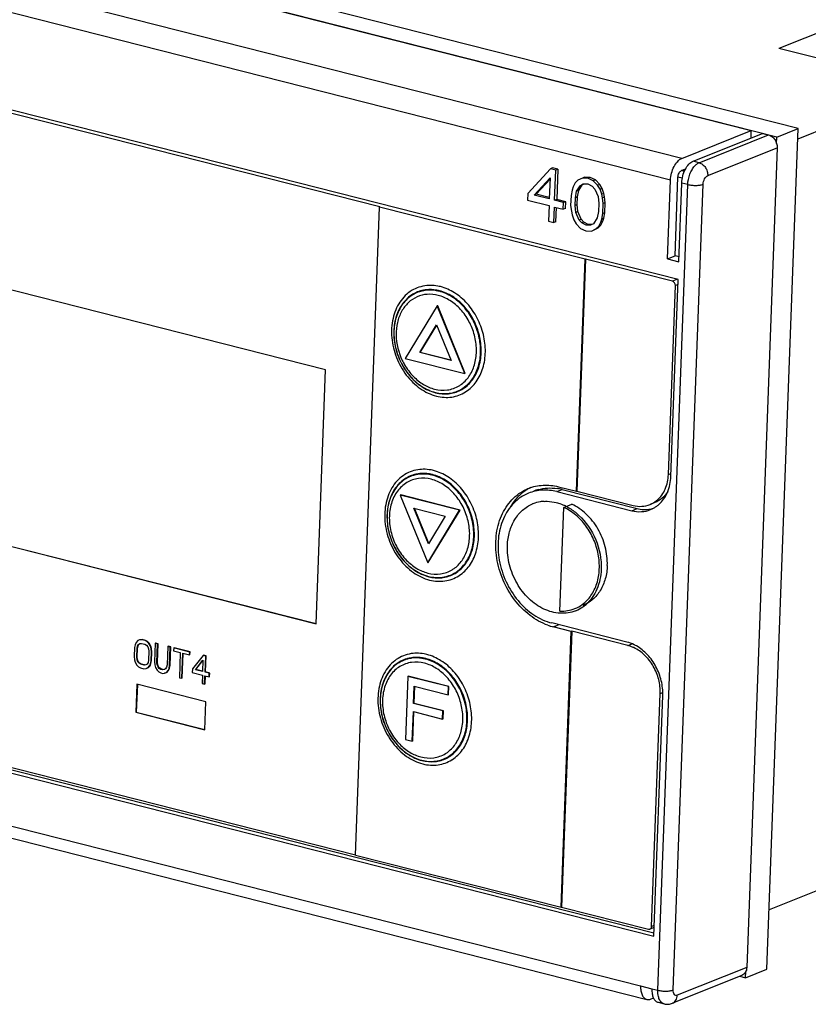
# Model space of a CAD drawing. Header units: millimetres. Extents: x 0 to 420, y 0 to 297.
# Tile 6 of 9: x 309 to 352, y 94 to 147. Entities that reach past the tile are written whole.
import ezdxf

# ---------------------------------------------------------------- set-up
doc = ezdxf.new("R2010")
doc.units = ezdxf.units.MM
doc.header["$LTSCALE"] = 23.1
doc.layers.get('0').update_dxf_attribs({"linetype": 'CONTINUOUS'})
doc.layers.add('3_ALL_AXES', color=7, linetype='CONTINUOUS')

msp = doc.modelspace()

# ---------------------------------------------------------------- linework, layer by layer
at = {"color": 7, "linetype": 'CONTINUOUS'}
for p, q in [((351.13344, 141.03764), (272.9888, 160.87232)), ((349.97387, 140.57308), (271.82923, 160.40777)), ((328.43227, 136.78217), (268.52952, 151.9867)), ((352.98805, 146.54043), (350.08913, 145.37904)), ((358.2292, 143.31293), (350.08913, 145.37904)), ((358.2292, 143.31293), (351.11207, 140.4616)), ((325.483, 127.93674), (275.01459, 140.74664)), ((349.44102, 95.41595), (351.13344, 141.03764)), ((349.96114, 140.22989), (349.97387, 140.57308)), ((349.97387, 140.57308), (351.13344, 141.03764)), ((349.99341, 139.99248), (348.34331, 95.51134)), ((337.68851, 138.85087), (336.46487, 137.50802)), ((337.80446, 138.89733), (337.68851, 138.85087)), ((337.97922, 138.77708), (337.68851, 138.85087)), ((338.09518, 138.82354), (337.80446, 138.89733)), ((337.91846, 137.13907), (337.97922, 138.77708)), ((338.09518, 138.82354), (337.97922, 138.77708)), ((338.09518, 138.82354), (338.03441, 137.18553)), ((339.54651, 138.39392), (339.43055, 138.34747)), ((339.83948, 138.3808), (339.54651, 138.39392)), ((339.83948, 138.3808), (339.72352, 138.33434)), ((340.12794, 138.24634), (339.83948, 138.3808)), ((336.80404, 137.42193), (337.6705, 138.36554)), ((336.92, 137.46839), (337.66741, 138.28235)), ((337.6705, 138.36554), (337.62774, 137.21286)), ((338.92352, 137.86378), (338.86832, 137.69407)), ((339.02943, 138.08185), (338.92352, 137.86378)), ((339.18154, 138.22696), (339.02943, 138.08185)), ((339.11058, 137.63258), (339.3179, 137.94739)), ((339.43055, 138.34747), (339.18154, 138.22696)), ((339.22654, 137.67904), (339.43385, 137.99385)), ((339.3179, 137.94739), (339.46775, 138.03183)), ((339.72352, 138.33434), (339.43055, 138.34747)), ((339.43385, 137.99385), (339.47583, 138.0175)), ((339.46775, 138.03183), (339.71227, 138.03101)), ((339.71227, 138.03101), (339.95228, 137.90885)), ((340.01199, 138.19989), (339.72352, 138.33434)), ((339.95228, 137.90885), (340.09314, 137.75062)), ((340.12794, 138.24634), (340.01199, 138.19989)), ((340.2475, 137.95639), (340.01199, 138.19989)), ((340.36346, 138.00285), (340.12794, 138.24634)), ((340.36346, 138.00285), (340.2475, 137.95639)), ((340.38611, 137.7375), (340.2475, 137.95639)), ((340.50206, 137.78395), (340.36346, 138.00285)), ((336.46487, 137.50802), (336.45137, 137.14402)), ((336.92, 137.46839), (336.80404, 137.42193)), ((337.62774, 137.21286), (336.80404, 137.42193)), ((337.63053, 137.28804), (336.92, 137.46839)), ((338.80861, 137.40304), (338.78836, 136.85703)), ((338.86832, 137.69407), (338.80861, 137.40304)), ((339.04862, 137.28088), (339.11058, 137.63258)), ((339.16458, 137.32733), (339.04862, 137.28088)), ((339.22654, 137.67904), (339.11058, 137.63258)), ((339.14883, 136.90266), (339.16458, 137.32733)), ((339.16458, 137.32733), (339.22654, 137.67904)), ((340.09314, 137.75062), (340.27345, 137.33742)), ((340.27345, 137.33742), (340.3084, 136.96112)), ((340.50206, 137.78395), (340.38611, 137.7375)), ((340.47401, 137.47023), (340.38611, 137.7375)), ((340.58997, 137.51669), (340.47401, 137.47023)), ((340.51571, 137.27593), (340.47401, 137.47023)), ((340.58997, 137.51669), (340.50206, 137.78395)), ((340.63167, 137.32239), (340.51571, 137.27593)), ((340.63167, 137.32239), (340.58997, 137.51669)), ((340.66887, 137.00675), (340.63167, 137.32239)), ((328.40907, 136.77288), (328.43227, 136.78217)), ((336.45137, 137.14402), (337.61424, 136.84886)), ((337.61424, 136.84886), (337.58273, 135.99952)), ((338.03441, 137.18553), (337.91846, 137.13907)), ((338.40298, 137.01609), (337.91846, 137.13907)), ((338.51894, 137.06254), (338.03441, 137.18553)), ((338.38948, 136.65208), (338.40298, 137.01609)), ((338.51894, 137.06254), (338.40298, 137.01609)), ((338.50544, 136.69854), (338.51894, 137.06254)), ((338.78836, 136.85703), (338.82556, 136.5414)), ((339.03287, 136.85621), (339.04862, 137.28088)), ((339.14883, 136.90266), (339.03287, 136.85621)), ((339.06782, 136.47991), (339.03287, 136.85621)), ((339.18378, 136.52636), (339.14883, 136.90266)), ((340.3084, 136.96112), (340.29264, 136.53645)), ((340.55291, 136.9603), (340.51571, 137.27593)), ((340.53266, 136.41429), (340.55291, 136.9603)), ((340.66887, 137.00675), (340.55291, 136.9603)), ((340.64861, 136.46075), (340.66887, 137.00675)), ((327.1045, 101.60616), (328.40907, 136.77288)), ((339.5691, 133.94024), (328.40907, 136.77288)), ((337.87345, 135.92573), (337.90495, 136.77507)), ((337.90495, 136.77507), (338.38948, 136.65208)), ((337.9894, 135.97218), (338.01812, 136.74634)), ((338.50544, 136.69854), (338.38948, 136.65208)), ((338.82556, 136.5414), (338.86726, 136.3471)), ((338.86726, 136.3471), (338.95516, 136.07983)), ((339.18378, 136.52636), (339.06782, 136.47991)), ((339.24813, 136.06671), (339.06782, 136.47991)), ((339.36408, 136.11317), (339.18378, 136.52636)), ((340.29264, 136.53645), (340.23069, 136.18475)), ((340.47295, 136.12326), (340.53266, 136.41429)), ((340.64861, 136.46075), (340.53266, 136.41429)), ((340.58891, 136.16971), (340.64861, 136.46075)), ((337.58273, 135.99952), (337.87345, 135.92573)), ((337.9894, 135.97218), (337.87345, 135.92573)), ((338.95516, 136.07983), (339.09377, 135.86094)), ((339.09377, 135.86094), (339.32928, 135.61745)), ((339.36408, 136.11317), (339.24813, 136.06671)), ((339.38899, 135.90848), (339.24813, 136.06671)), ((339.50494, 135.95494), (339.36408, 136.11317)), ((339.50494, 135.95494), (339.38899, 135.90848)), ((339.629, 135.78632), (339.38899, 135.90848)), ((339.74496, 135.83278), (339.50494, 135.95494)), ((339.74496, 135.83278), (339.629, 135.78632)), ((339.87351, 135.7855), (339.629, 135.78632)), ((339.95616, 135.83207), (339.74496, 135.83278)), ((340.02337, 135.86994), (339.87351, 135.7855)), ((340.23069, 136.18475), (340.02337, 135.86994)), ((340.15973, 135.59038), (340.31184, 135.73548)), ((340.27569, 135.63683), (340.4278, 135.78194)), ((340.31184, 135.73548), (340.41775, 135.95355)), ((340.4278, 135.78194), (340.31184, 135.73548)), ((340.41775, 135.95355), (340.47295, 136.12326)), ((340.5337, 136.00001), (340.41775, 135.95355)), ((340.4278, 135.78194), (340.5337, 136.00001)), ((340.58891, 136.16971), (340.47295, 136.12326)), ((340.5337, 136.00001), (340.58891, 136.16971)), ((339.32928, 135.61745), (339.61775, 135.48299)), ((339.61775, 135.48299), (339.91071, 135.46987)), ((339.91071, 135.46987), (340.15973, 135.59038)), ((340.02667, 135.51632), (340.27569, 135.63683)), ((340.27569, 135.63683), (340.15973, 135.59038)), ((339.10193, 121.34675), (339.5691, 133.94024)), ((339.5923, 133.94953), (339.12512, 121.35604)), ((339.5691, 133.94024), (339.5923, 133.94953)), ((344.31353, 132.75119), (339.5923, 133.94953)), ((344.08849, 122.25489), (344.46928, 132.51977)), ((331.5485, 131.40405), (329.81584, 128.5536)), ((331.57169, 131.41334), (331.5485, 131.40405)), ((333.03931, 127.73542), (331.5485, 131.40405)), ((333.0625, 127.74471), (331.57169, 131.41334)), ((330.59623, 128.8736), (331.51042, 130.37756)), ((331.51042, 130.37756), (332.297, 128.44191)), ((330.61942, 128.88289), (331.51745, 130.36026)), ((330.61942, 128.88289), (330.59623, 128.8736)), ((332.297, 128.44191), (330.59623, 128.8736)), ((332.29013, 128.45883), (330.61942, 128.88289)), ((329.81584, 128.5536), (333.03931, 127.73542)), ((324.97175, 114.15519), (325.483, 127.93674)), ((333.0625, 127.74471), (333.03931, 127.73542)), ((274.50333, 126.96509), (324.97175, 114.15519)), ((274.52653, 126.97438), (324.97536, 114.16945)), ((338.12512, 121.59469), (339.10193, 121.34675)), ((339.10193, 121.34675), (339.12512, 121.35604)), ((339.12512, 121.35604), (342.17764, 120.58125)), ((329.56402, 121.14937), (329.54083, 121.14007)), ((332.76429, 120.32189), (329.54083, 121.14007)), ((329.54083, 121.14007), (331.03164, 117.47145)), ((332.78748, 120.33119), (329.56402, 121.14937)), ((330.28313, 120.43359), (331.98391, 120.0019)), ((331.06972, 118.49794), (330.28313, 120.43359)), ((331.08588, 118.52452), (330.3132, 120.42595)), ((331.03164, 117.47145), (332.76429, 120.32189)), ((331.05483, 117.48074), (332.78748, 120.33119)), ((332.78748, 120.33119), (332.76429, 120.32189)), ((338.20363, 114.85124), (338.41222, 120.47419)), ((338.41222, 120.47419), (338.84706, 120.6484)), ((331.98391, 120.0019), (331.06972, 118.49794)), ((331.05483, 117.48074), (331.03164, 117.47145)), ((267.22494, 116.81998), (327.10812, 101.62042)), ((338.81986, 113.74311), (337.84305, 113.99104)), ((338.26453, 98.77352), (338.81986, 113.74311)), ((338.84305, 113.7524), (338.28772, 98.78281)), ((338.81986, 113.74311), (338.84305, 113.7524)), ((341.89551, 112.97762), (338.84305, 113.7524)), ((267.62267, 112.88556), (342.91828, 93.77401)), ((329.95397, 111.30688), (329.82704, 107.88526)), ((329.97716, 111.31617), (329.95397, 111.30688)), ((332.15179, 110.74903), (329.95397, 111.30688)), ((332.17498, 110.75832), (329.97716, 111.31617)), ((315.25295, 110.87521), (315.19653, 109.35448)), ((315.27558, 110.86946), (315.21973, 109.36377)), ((318.99738, 109.92479), (315.25295, 110.87521)), ((330.26896, 109.8307), (330.30407, 110.7771)), ((330.29215, 109.83999), (330.3267, 110.77136)), ((330.30407, 110.7771), (332.13558, 110.31223)), ((332.13558, 110.31223), (332.15179, 110.74903)), ((332.17498, 110.75832), (332.15179, 110.74903)), ((332.15877, 110.32152), (332.17498, 110.75832)), ((332.15877, 110.32152), (332.13558, 110.31223)), ((343.17882, 97.73324), (343.64776, 110.37435)), ((318.94096, 108.40407), (318.99738, 109.92479)), ((330.29215, 109.83999), (330.26896, 109.8307)), ((331.85627, 109.42781), (330.26896, 109.8307)), ((331.87946, 109.4371), (330.29215, 109.83999)), ((315.19653, 109.35448), (315.21973, 109.36377)), ((315.19653, 109.35448), (318.94096, 108.40407)), ((315.21973, 109.36377), (318.94458, 108.41833)), ((330.19334, 107.79228), (330.25275, 109.39389)), ((330.21653, 107.80157), (330.27539, 109.38815)), ((330.25275, 109.39389), (331.84007, 108.991)), ((331.84007, 108.991), (331.85627, 109.42781)), ((331.86326, 109.00029), (331.84007, 108.991)), ((331.87946, 109.4371), (331.85627, 109.42781)), ((331.86326, 109.00029), (331.87946, 109.4371)), ((329.82704, 107.88526), (330.19334, 107.79228)), ((330.21653, 107.80157), (330.19334, 107.79228)), ((327.1045, 101.60616), (338.26453, 98.77352)), ((356.67782, 101.49305), (349.56069, 98.64172)), ((338.26453, 98.77352), (338.28772, 98.78281)), ((338.28772, 98.78281), (343.00896, 97.58447)), ((348.28145, 94.9514), (349.44102, 95.41595)), ((348.28145, 94.9514), (348.29418, 95.29458)), ((348.07804, 95.07834), (344.30944, 93.56853)), ((347.96296, 95.03223), (348.28145, 94.9514)), ((343.52879, 93.61906), (343.85439, 93.53641))]:
    msp.add_line(p, q, dxfattribs=at)
at = {"color": 9, "linetype": 'CONTINUOUS'}
for p, q in [((345.75757, 139.17691), (349.52617, 140.68672)), ((346.22482, 138.48267), (349.99341, 139.99248)), ((343.52062, 94.2734), (345.14252, 137.99418)), ((344.3569, 94.2888), (345.9788, 138.00958)), ((348.34331, 95.51134), (344.57471, 94.00153))]:
    msp.add_line(p, q, dxfattribs=at)
for centre, radius, start, end in [((331.18074, 130.49886), 2.02331, 90.50006, 95.732271), ((331.13138, 130.50129), 1.76332, 109.416751, 115.322297), ((331.14244, 130.51402), 1.77987, 106.562719, 112.056842), ((331.13339, 130.49417), 1.7707, 103.500911, 109.401361), ((331.14685, 130.49784), 1.79664, 101.108324, 106.550564), ((331.14117, 130.46083), 1.80494, 97.666919, 103.494074), ((331.15438, 130.45864), 1.83656, 95.756833, 101.103239), ((331.86518, 128.506), 1.67555, 301.182204, 306.973959), ((331.96429, 128.44761), 1.82081, 297.604419, 308.436409), ((331.94502, 128.45283), 1.80867, 301.189604, 306.993019), ((332.05296, 128.37979), 1.93688, 302.169303, 303.009454), ((330.81052, 120.51912), 2.02331, 90.50006, 95.732271), ((330.76117, 120.52155), 1.76332, 109.416751, 115.322297), ((330.77222, 120.53428), 1.77987, 106.562719, 112.056842), ((330.76317, 120.51443), 1.7707, 103.500911, 109.401361), ((330.77664, 120.51809), 1.79664, 101.108324, 106.550564), ((330.77096, 120.48109), 1.80494, 97.666919, 103.494074), ((330.78417, 120.47889), 1.83656, 95.756833, 101.103239), ((331.49497, 118.52626), 1.67555, 301.182204, 306.973959), ((331.59407, 118.46786), 1.82081, 297.604419, 308.436409), ((331.57481, 118.47308), 1.80867, 301.189604, 306.993019), ((331.68274, 118.40004), 1.93688, 302.169303, 303.009454), ((330.39095, 110.54181), 1.76332, 109.416751, 115.322297), ((330.402, 110.55453), 1.77987, 106.562719, 112.056842), ((330.39296, 110.53468), 1.7707, 103.500911, 109.401361), ((330.40642, 110.53835), 1.79664, 101.108324, 106.550564), ((330.40074, 110.50134), 1.80494, 97.666919, 103.494074), ((330.41395, 110.49915), 1.83656, 95.756833, 101.103239), ((330.4403, 110.53937), 2.02331, 90.50006, 95.732271), ((331.12475, 108.54651), 1.67555, 301.182204, 306.973959), ((331.22385, 108.48812), 1.82081, 297.604419, 308.436409), ((331.20459, 108.49334), 1.80867, 301.189604, 306.993019), ((331.31252, 108.4203), 1.93688, 302.169303, 303.009454)]:
    msp.add_arc(centre, radius, start, end, dxfattribs=at)
at = {"color": 7, "linetype": 'CONTINUOUS'}
for centre, radius, start, end in [((337.45498, 118.87397), 1.93068, 99.541671, 111.595826), ((337.46439, 118.81826), 1.98718, 93.330375, 99.542862), ((337.4439, 118.90649), 1.89636, 111.646055, 112.297765), ((337.31387, 118.12314), 2.70633, 64.869709, 65.136625), ((337.29808, 118.08992), 2.74311, 62.875475, 64.865819), ((338.32972, 116.69409), 1.84549, 291.850937, 306.065852), ((338.34226, 116.6586), 1.9329, 292.356127, 305.045153), ((338.30597, 116.71072), 1.99641, 305.038942, 311.233355), ((338.35794, 116.62555), 1.89636, 291.646055, 292.297765), ((341.46182, 111.27376), 1.75819, 70.220162, 75.719826), ((341.41698, 111.14856), 1.89118, 65.078074, 70.225442)]:
    msp.add_arc(centre, radius, start, end, dxfattribs=at)
for points, knots in [([(349.52617, 140.68672), (349.59285, 140.66979), (349.7247, 140.60219), (349.87684, 140.43596), (349.97524, 140.2251), (349.99625, 140.06894), (349.99341, 139.99248)], [0, 0, 0, 0, 0.23073009, 0.48196713, 0.74338425, 1, 1, 1, 1]), ([(344.46928, 132.51977), (344.47117, 132.57061), (344.4423, 132.67105), (344.35921, 132.73959), (344.31353, 132.75119)], [0, 0, 0, 0, 0.5191033, 1, 1, 1, 1]), ([(343.49596, 120.87889), (343.58581, 120.95759), (343.75021, 121.14189), (343.99933, 121.59184), (344.07859, 121.988), (344.08849, 122.25489)], [0, 0, 0, 0, 0.23359542, 0.47767771, 1, 1, 1, 1]), ([(337.34895, 120.80208), (337.40329, 120.80526), (337.62504, 120.80922), (337.84709, 120.77767), (338.0092, 120.73666)], [0, 0, 0, 0, 0.24559389, 1, 1, 1, 1]), ([(343.09374, 120.63115), (343.13018, 120.64575), (343.27418, 120.71075), (343.40672, 120.80073), (343.49596, 120.87889)], [0, 0, 0, 0, 0.24866447, 1, 1, 1, 1]), ([(335.35715, 118.41168), (335.36649, 118.66335), (335.43827, 119.15185), (335.7169, 119.81489), (336.14909, 120.34349), (336.52673, 120.58), (336.72438, 120.66105)], [0, 0, 0, 0, 0.27244014, 0.52834741, 0.7689057, 1, 1, 1, 1]), ([(338.0092, 120.73666), (338.0466, 120.7272), (338.19763, 120.68503), (338.34452, 120.62832), (338.45176, 120.57863)], [0, 0, 0, 0, 0.2460925, 1, 1, 1, 1]), ([(339.41619, 115.20231), (339.50738, 115.26857), (339.6805, 115.41971), (339.90109, 115.69075), (340.08132, 116.00296), (340.26605, 116.47262), (340.37496, 117.12942), (340.3106, 117.94885), (340.06086, 118.75297), (339.64439, 119.48123), (339.09265, 120.07854), (338.64468, 120.36853), (338.41222, 120.47419)], [0, 0, 0, 0, 0.05386271, 0.1091542, 0.1662645, 0.22541067, 0.34955641, 0.4804379, 0.61482173, 0.74865066, 0.87799116, 1, 1, 1, 1]), ([(338.54873, 120.53134), (338.60836, 120.50079), (338.84813, 120.3668), (339.06865, 120.19914), (339.22165, 120.05892)], [0, 0, 0, 0, 0.24404207, 1, 1, 1, 1]), ([(340.77778, 117.32039), (340.79043, 117.66146), (340.70939, 118.35802), (340.37834, 119.16693), (339.99068, 119.74061), (339.65009, 120.11542), (339.26925, 120.42436), (338.9897, 120.58356), (338.84706, 120.6484)], [0, 0, 0, 0, 0.25252651, 0.51077351, 0.638558, 0.76335749, 0.88406876, 1, 1, 1, 1]), ([(342.17764, 120.58125), (342.33062, 120.54242), (342.64377, 120.50779), (342.95276, 120.57466), (343.09374, 120.63115)], [0, 0, 0, 0, 0.50961854, 1, 1, 1, 1]), ([(339.22165, 120.05892), (339.62089, 119.69305), (340.25097, 118.76435), (340.46484, 117.6634), (340.44469, 117.12036)], [0, 0, 0, 0, 0.49912943, 1, 1, 1, 1]), ([(337.33865, 114.95874), (337.03986, 115.09889), (336.47318, 115.50332), (335.94196, 116.19741), (335.62936, 116.84087), (335.40627, 117.52039), (335.34408, 118.05943), (335.35715, 118.41168)], [0, 0, 0, 0, 0.23642929, 0.48863425, 0.6180454, 0.74747831, 1, 1, 1, 1]), ([(340.77778, 117.32039), (340.76876, 117.07736), (340.6993, 116.60591), (340.46987, 116.06411), (340.21082, 115.70219), (339.98637, 115.47321), (339.73291, 115.28712), (339.54697, 115.19368), (339.45144, 115.1554)], [0, 0, 0, 0, 0.27212733, 0.52761502, 0.64966826, 0.76844347, 0.88484733, 1, 1, 1, 1]), ([(340.44469, 117.12036), (340.43094, 116.7497), (340.32089, 116.19953), (339.97493, 115.57464), (339.74663, 115.31867), (339.62186, 115.20936)], [0, 0, 0, 0, 0.5223202, 0.766404, 1, 1, 1, 1]), ([(339.05746, 114.86291), (338.92607, 114.81077), (338.64793, 114.73512), (338.05718, 114.70729), (337.61255, 114.83026), (337.33865, 114.95874)], [0, 0, 0, 0, 0.24044713, 0.48540197, 1, 1, 1, 1]), ([(338.20363, 114.85124), (338.34274, 114.84344), (338.62092, 114.85642), (338.88965, 114.93033), (339.0166, 114.98119)], [0, 0, 0, 0, 0.50465697, 1, 1, 1, 1]), ([(343.64771, 110.37482), (343.65713, 110.62912), (343.61193, 111.01826), (343.45036, 111.50863), (343.22408, 111.97272), (342.83974, 112.47284), (342.42987, 112.76341), (342.21389, 112.86364)], [0, 0, 0, 0, 0.25259559, 0.38206134, 0.51149112, 0.76366205, 1, 1, 1, 1]), ([(343.00896, 97.58447), (343.01585, 97.58272), (343.04286, 97.57784), (343.07152, 97.58134), (343.09039, 97.58891)], [0, 0, 0, 0, 0.25888327, 1, 1, 1, 1]), ([(343.09039, 97.58891), (343.11608, 97.59921), (343.16322, 97.64196), (343.17766, 97.70207), (343.17882, 97.73324)], [0, 0, 0, 0, 0.47023143, 1, 1, 1, 1]), ([(348.34331, 95.51134), (348.33984, 95.41785), (348.3044, 95.27761), (348.18953, 95.13892), (348.11632, 95.09367), (348.07804, 95.07834)], [0, 0, 0, 0, 0.52643761, 0.76792216, 1, 1, 1, 1]), ([(343.8548, 93.53636), (343.9295, 93.51752), (344.08579, 93.50374), (344.23815, 93.53997), (344.30944, 93.56853)], [0, 0, 0, 0, 0.50079197, 1, 1, 1, 1])]:
    msp.add_open_spline(points, degree=3, knots=knots, dxfattribs=at)
at = {"color": 9, "linetype": 'CONTINUOUS'}
for points, knots in [([(345.14252, 137.99418), (345.14952, 138.18288), (345.20793, 138.46384), (345.36128, 138.79451), (345.46284, 138.93878), (345.5187, 139.00027)], [0, 0, 0, 0, 0.51925379, 0.7715648, 1, 1, 1, 1]), ([(345.5187, 139.00027), (345.53262, 139.0156), (345.58627, 139.07102), (345.64773, 139.11943), (345.69677, 139.14738)], [0, 0, 0, 0, 0.26841156, 1, 1, 1, 1]), ([(345.75757, 139.17691), (345.82425, 139.15999), (345.95611, 139.09238), (346.10824, 138.92615), (346.20664, 138.71529), (346.22765, 138.55914), (346.22482, 138.48267)], [0, 0, 0, 0, 0.23073009, 0.48196713, 0.74338425, 1, 1, 1, 1]), ([(345.9788, 138.00958), (345.9807, 138.06098), (345.99667, 138.16331), (346.04935, 138.30318), (346.12359, 138.41569), (346.1906, 138.46896), (346.22482, 138.48267)], [0, 0, 0, 0, 0.27773722, 0.55417134, 0.8009475, 1, 1, 1, 1]), ([(345.14252, 137.99418), (345.21249, 137.97642), (345.36135, 137.95233), (345.58502, 137.94279), (345.79449, 137.9587), (345.92437, 137.98778), (345.9788, 138.00958)], [0, 0, 0, 0, 0.25599401, 0.53264691, 0.79208726, 1, 1, 1, 1]), ([(330.97865, 132.51205), (330.83412, 132.49751), (330.54781, 132.43647), (330.14943, 132.24917), (329.79859, 131.97319), (329.40237, 131.49192), (329.08705, 130.71164), (329.03295, 129.662), (329.28693, 128.59689), (329.81942, 127.63798), (330.56904, 126.8956), (331.19073, 126.59346), (331.50417, 126.5139)], [0, 0, 0, 0, 0.05453115, 0.10880401, 0.16388302, 0.22069931, 0.34126437, 0.47210003, 0.60946446, 0.74708918, 0.87860325, 1, 1, 1, 1]), ([(331.72448, 132.45283), (331.67791, 132.46465), (331.49351, 132.5055), (331.30387, 132.52335), (331.16308, 132.52209)], [0, 0, 0, 0, 0.25443809, 1, 1, 1, 1]), ([(330.47405, 132.16363), (330.3588, 132.11693), (330.13562, 131.99778), (329.73834, 131.66473), (329.36218, 131.08073), (329.16088, 130.23387), (329.20822, 129.31511), (329.49634, 128.41454), (329.9962, 127.6203), (330.65903, 127.01169), (331.19233, 126.76323), (331.4607, 126.69511)], [0, 0, 0, 0, 0.05376239, 0.10843047, 0.22278772, 0.34670389, 0.47907166, 0.61574234, 0.75119773, 0.88028858, 1, 1, 1, 1]), ([(330.3772, 132.09519), (330.2673, 132.04319), (330.05556, 131.91469), (329.68252, 131.56898), (329.33665, 130.98202), (329.16265, 130.14663), (329.22709, 129.2491), (329.52117, 128.37474), (330.01656, 127.60663), (330.66621, 127.019), (331.186, 126.77891), (331.44749, 126.71254)], [0, 0, 0, 0, 0.05377749, 0.10864929, 0.22370322, 0.34820394, 0.48074558, 0.61716354, 0.75210943, 0.88066374, 1, 1, 1, 1]), ([(331.59271, 131.98007), (331.40175, 132.02854), (331.00945, 132.06902), (330.43757, 131.9301), (329.9474, 131.5999), (329.57988, 131.11019), (329.35789, 130.50265), (329.26876, 129.58493), (329.44605, 128.87488), (329.65276, 128.44617)], [0, 0, 0, 0, 0.11647849, 0.22852787, 0.34109249, 0.45887963, 0.58465595, 0.71862123, 1, 1, 1, 1]), ([(331.65114, 132.2021), (331.58861, 132.21797), (331.3422, 132.26907), (331.08579, 132.27463), (330.90037, 132.24964)], [0, 0, 0, 0, 0.25637446, 1, 1, 1, 1]), ([(331.66606, 132.2308), (331.60817, 132.24549), (331.37981, 132.2937), (331.14291, 132.30338), (330.97016, 132.28593)], [0, 0, 0, 0, 0.25593159, 1, 1, 1, 1]), ([(332.87294, 127.16739), (333.04687, 127.2983), (333.35594, 127.64275), (333.62901, 128.30088), (333.71056, 129.05325), (333.59724, 129.83529), (333.30073, 130.58142), (332.84573, 131.22836), (332.27058, 131.72053), (331.81943, 131.92252), (331.59271, 131.98007)], [0, 0, 0, 0, 0.109805, 0.22757203, 0.35403039, 0.48697437, 0.62232859, 0.75538173, 0.88201736, 1, 1, 1, 1]), ([(333.03333, 127.00823), (333.221, 127.14957), (333.55444, 127.52139), (333.84898, 128.23172), (333.93687, 129.04368), (333.81448, 129.88764), (333.49442, 130.69281), (333.00337, 131.39092), (332.38267, 131.92203), (331.8958, 132.14), (331.65114, 132.2021)], [0, 0, 0, 0, 0.10980853, 0.22758019, 0.35404122, 0.48698516, 0.62233708, 0.7553872, 0.88201893, 1, 1, 1, 1]), ([(333.09619, 127.02136), (333.28099, 127.16789), (333.60721, 127.5482), (333.89109, 128.26548), (333.9695, 129.08048), (333.83949, 129.92441), (333.51402, 130.7276), (333.01971, 131.42295), (332.39753, 131.95158), (331.91068, 132.16871), (331.66606, 132.2308)], [0, 0, 0, 0, 0.11008553, 0.22819285, 0.35486481, 0.48782171, 0.62301356, 0.75581189, 0.88219827, 1, 1, 1, 1]), ([(333.10812, 126.75556), (333.32402, 126.89582), (333.71475, 127.28014), (334.07354, 128.04407), (334.19985, 128.93283), (334.08778, 129.86655), (333.75037, 130.76362), (333.21695, 131.54482), (332.53437, 132.14013), (331.99541, 132.38406), (331.72448, 132.45283)], [0, 0, 0, 0, 0.10911802, 0.22595944, 0.35180853, 0.48468767, 0.62046562, 0.7542081, 0.88153228, 1, 1, 1, 1]), ([(329.65276, 128.44617), (329.69162, 128.36559), (329.8569, 128.05463), (330.07161, 127.76943), (330.25552, 127.58196)], [0, 0, 0, 0, 0.25409669, 1, 1, 1, 1]), ([(330.25552, 127.58196), (330.41853, 127.41581), (330.77289, 127.12934), (331.19302, 126.94731), (331.40403, 126.89375)], [0, 0, 0, 0, 0.5167148, 1, 1, 1, 1]), ([(331.40403, 126.89375), (331.62915, 126.83661), (332.0967, 126.80044), (332.54124, 126.9567), (332.73272, 127.07253)], [0, 0, 0, 0, 0.50930088, 1, 1, 1, 1]), ([(331.44749, 126.71254), (331.6905, 126.65086), (332.07399, 126.6224), (332.55654, 126.73802), (332.77797, 126.84282), (332.88168, 126.90558)], [0, 0, 0, 0, 0.50797234, 0.75438765, 1, 1, 1, 1]), ([(331.4607, 126.69511), (331.68754, 126.63754), (332.15574, 126.59527), (332.60831, 126.72987), (332.80799, 126.83406)], [0, 0, 0, 0, 0.50958474, 1, 1, 1, 1]), ([(331.50417, 126.5139), (331.64099, 126.47917), (331.91744, 126.43483), (332.33222, 126.45039), (332.72803, 126.54942), (332.97079, 126.66893), (333.08419, 126.74026)], [0, 0, 0, 0, 0.25841406, 0.50896881, 0.75475833, 1, 1, 1, 1]), ([(330.60843, 122.53231), (330.4639, 122.51777), (330.1776, 122.45672), (329.77921, 122.26943), (329.42838, 121.99345), (329.03215, 121.51217), (328.71683, 120.73189), (328.66273, 119.68226), (328.91672, 118.61715), (329.4492, 117.65823), (330.19883, 116.91585), (330.82052, 116.61372), (331.13395, 116.53416)], [0, 0, 0, 0, 0.05453115, 0.10880401, 0.16388302, 0.22069931, 0.34126437, 0.47210003, 0.60946446, 0.74708918, 0.87860325, 1, 1, 1, 1]), ([(331.35427, 122.47308), (331.30769, 122.4849), (331.1233, 122.52576), (330.93365, 122.54361), (330.79286, 122.54235)], [0, 0, 0, 0, 0.25443809, 1, 1, 1, 1]), ([(332.7379, 116.77582), (332.95381, 116.91607), (333.34453, 117.3004), (333.70333, 118.06433), (333.82964, 118.95309), (333.71756, 119.8868), (333.38015, 120.78387), (332.84673, 121.56507), (332.16416, 122.16039), (331.6252, 122.40432), (331.35427, 122.47308)], [0, 0, 0, 0, 0.10911802, 0.22595944, 0.35180853, 0.48468767, 0.62046562, 0.7542081, 0.88153228, 1, 1, 1, 1]), ([(330.10383, 122.18388), (329.98859, 122.13719), (329.76541, 122.01803), (329.36812, 121.68498), (328.99197, 121.10099), (328.79066, 120.25413), (328.838, 119.33536), (329.12613, 118.4348), (329.62599, 117.64055), (330.28881, 117.03194), (330.82211, 116.78349), (331.09049, 116.71537)], [0, 0, 0, 0, 0.05376239, 0.10843047, 0.22278772, 0.34670389, 0.47907166, 0.61574234, 0.75119773, 0.88028858, 1, 1, 1, 1]), ([(330.00698, 122.11544), (329.89709, 122.06345), (329.68534, 121.93495), (329.3123, 121.58924), (328.96643, 121.00228), (328.79243, 120.16689), (328.85688, 119.26935), (329.15096, 118.39499), (329.64634, 117.62688), (330.296, 117.03926), (330.81579, 116.79917), (331.07727, 116.7328)], [0, 0, 0, 0, 0.05377749, 0.10864929, 0.22370322, 0.34820394, 0.48074558, 0.61716354, 0.75210943, 0.88066374, 1, 1, 1, 1]), ([(331.2225, 122.00032), (330.99757, 122.05741), (330.52991, 122.0933), (329.86474, 121.86046), (329.34227, 121.36864), (329.01762, 120.68688), (328.91084, 119.89072), (329.02549, 119.05655), (329.34755, 118.26398), (329.689, 117.80232), (329.88531, 117.60222)], [0, 0, 0, 0, 0.11354645, 0.22294355, 0.33510308, 0.4554221, 0.58541759, 0.72280158, 0.86284005, 1, 1, 1, 1]), ([(331.28092, 122.22235), (331.2184, 122.23822), (330.97198, 122.28932), (330.71558, 122.29488), (330.53015, 122.26989)], [0, 0, 0, 0, 0.25637446, 1, 1, 1, 1]), ([(331.29584, 122.25105), (331.23796, 122.26575), (331.0096, 122.31396), (330.7727, 122.32364), (330.59995, 122.30619)], [0, 0, 0, 0, 0.25593159, 1, 1, 1, 1]), ([(332.50273, 117.18765), (332.67666, 117.31856), (332.98572, 117.663), (333.25879, 118.32114), (333.34035, 119.0735), (333.22702, 119.85555), (332.93051, 120.60168), (332.47551, 121.24862), (331.90037, 121.74079), (331.44921, 121.94278), (331.2225, 122.00032)], [0, 0, 0, 0, 0.109805, 0.22757203, 0.35403039, 0.48697437, 0.62232859, 0.75538173, 0.88201736, 1, 1, 1, 1]), ([(332.66312, 117.02848), (332.85078, 117.16982), (333.18422, 117.54164), (333.47877, 118.25197), (333.56666, 119.06394), (333.44426, 119.90789), (333.12421, 120.71306), (332.63315, 121.41118), (332.01245, 121.94228), (331.52558, 122.16025), (331.28092, 122.22235)], [0, 0, 0, 0, 0.10980853, 0.22758019, 0.35404122, 0.48698516, 0.62233708, 0.7553872, 0.88201893, 1, 1, 1, 1]), ([(332.72597, 117.04162), (332.91078, 117.18815), (333.237, 117.56845), (333.52087, 118.28573), (333.59928, 119.10073), (333.46927, 119.94467), (333.14381, 120.74786), (332.64949, 121.44321), (332.02731, 121.97183), (331.54046, 122.18896), (331.29584, 122.25105)], [0, 0, 0, 0, 0.11008553, 0.22819285, 0.35486481, 0.48782171, 0.62301356, 0.75581189, 0.88219827, 1, 1, 1, 1]), ([(329.88531, 117.60222), (330.04831, 117.43607), (330.40268, 117.14959), (330.8228, 116.96757), (331.03381, 116.91401)], [0, 0, 0, 0, 0.5167148, 1, 1, 1, 1]), ([(331.03381, 116.91401), (331.25894, 116.85687), (331.72648, 116.8207), (332.17103, 116.97695), (332.3625, 117.09279)], [0, 0, 0, 0, 0.50930088, 1, 1, 1, 1]), ([(331.07727, 116.7328), (331.32028, 116.67112), (331.70377, 116.64266), (332.18632, 116.75827), (332.40775, 116.86308), (332.51147, 116.92584)], [0, 0, 0, 0, 0.50797234, 0.75438765, 1, 1, 1, 1]), ([(331.09049, 116.71537), (331.31732, 116.65779), (331.78553, 116.61553), (332.23809, 116.75013), (332.43777, 116.85431)], [0, 0, 0, 0, 0.50958474, 1, 1, 1, 1]), ([(331.13395, 116.53416), (331.27078, 116.49943), (331.54723, 116.45509), (331.962, 116.47065), (332.35782, 116.56967), (332.60057, 116.68919), (332.71398, 116.76052)], [0, 0, 0, 0, 0.25841406, 0.50896881, 0.75475833, 1, 1, 1, 1]), ([(330.23821, 112.55257), (330.09368, 112.53802), (329.80738, 112.47698), (329.409, 112.28968), (329.05816, 112.0137), (328.66193, 111.53243), (328.34662, 110.75215), (328.29251, 109.70251), (328.5465, 108.63741), (329.07899, 107.67849), (329.82861, 106.93611), (330.4503, 106.63397), (330.76373, 106.55441)], [0, 0, 0, 0, 0.05453115, 0.10880401, 0.16388302, 0.22069931, 0.34126437, 0.47210003, 0.60946446, 0.74708918, 0.87860325, 1, 1, 1, 1]), ([(329.73361, 112.20414), (329.61837, 112.15744), (329.39519, 112.03829), (328.99791, 111.70524), (328.62175, 111.12125), (328.42044, 110.27438), (328.46778, 109.35562), (328.75591, 108.45505), (329.25577, 107.66081), (329.91859, 107.0522), (330.4519, 106.80374), (330.72027, 106.73563)], [0, 0, 0, 0, 0.05376239, 0.10843047, 0.22278772, 0.34670389, 0.47907166, 0.61574234, 0.75119773, 0.88028858, 1, 1, 1, 1]), ([(330.9107, 112.24261), (330.84818, 112.25848), (330.60176, 112.30958), (330.34536, 112.31514), (330.15994, 112.29015)], [0, 0, 0, 0, 0.25637446, 1, 1, 1, 1]), ([(330.92563, 112.27131), (330.86774, 112.286), (330.63938, 112.33421), (330.40248, 112.34389), (330.22973, 112.32645)], [0, 0, 0, 0, 0.25593159, 1, 1, 1, 1]), ([(330.98405, 112.49334), (330.93748, 112.50516), (330.75308, 112.54601), (330.56343, 112.56386), (330.42264, 112.56261)], [0, 0, 0, 0, 0.25443809, 1, 1, 1, 1]), ([(332.2929, 107.04874), (332.48056, 107.19008), (332.81401, 107.5619), (333.10855, 108.27223), (333.19644, 109.0842), (333.07405, 109.92815), (332.75399, 110.73332), (332.26293, 111.43144), (331.64224, 111.96254), (331.15537, 112.18051), (330.9107, 112.24261)], [0, 0, 0, 0, 0.10980853, 0.22758019, 0.35404122, 0.48698516, 0.62233708, 0.7553872, 0.88201893, 1, 1, 1, 1]), ([(332.35576, 107.06188), (332.54056, 107.20841), (332.86678, 107.58871), (333.15066, 108.30599), (333.22907, 109.12099), (333.09905, 109.96493), (332.77359, 110.76811), (332.27927, 111.46346), (331.65709, 111.99209), (331.17025, 112.20922), (330.92563, 112.27131)], [0, 0, 0, 0, 0.11008553, 0.22819285, 0.35486481, 0.48782171, 0.62301356, 0.75581189, 0.88219827, 1, 1, 1, 1]), ([(332.36769, 106.79607), (332.58359, 106.93633), (332.97432, 107.32066), (333.33311, 108.08458), (333.45942, 108.97335), (333.34735, 109.90706), (333.00994, 110.80413), (332.47652, 111.58533), (331.79394, 112.18064), (331.25498, 112.42457), (330.98405, 112.49334)], [0, 0, 0, 0, 0.10911802, 0.22595944, 0.35180853, 0.48468767, 0.62046562, 0.7542081, 0.88153228, 1, 1, 1, 1]), ([(329.63676, 112.1357), (329.52687, 112.0837), (329.31513, 111.9552), (328.94208, 111.6095), (328.59622, 111.02253), (328.42222, 110.18715), (328.48666, 109.28961), (328.78074, 108.41525), (329.27612, 107.64714), (329.92578, 107.05951), (330.44557, 106.81942), (330.70706, 106.75305)], [0, 0, 0, 0, 0.05377749, 0.10864929, 0.22370322, 0.34820394, 0.48074558, 0.61716354, 0.75210943, 0.88066374, 1, 1, 1, 1]), ([(330.85228, 112.02058), (330.62735, 112.07767), (330.1597, 112.11356), (329.49452, 111.88071), (328.97205, 111.3889), (328.6474, 110.70714), (328.54062, 109.91098), (328.65527, 109.0768), (328.97733, 108.28424), (329.31878, 107.82258), (329.51509, 107.62247)], [0, 0, 0, 0, 0.11354645, 0.22294355, 0.33510308, 0.4554221, 0.58541759, 0.72280158, 0.86284005, 1, 1, 1, 1]), ([(332.13251, 107.2079), (332.30644, 107.33882), (332.61551, 107.68326), (332.88858, 108.34139), (332.97013, 109.09376), (332.85681, 109.8758), (332.56029, 110.62193), (332.1053, 111.26887), (331.53015, 111.76104), (331.07899, 111.96303), (330.85228, 112.02058)], [0, 0, 0, 0, 0.109805, 0.22757203, 0.35403039, 0.48697437, 0.62232859, 0.75538173, 0.88201736, 1, 1, 1, 1]), ([(329.51509, 107.62247), (329.67809, 107.45632), (330.03246, 107.16985), (330.45258, 106.98782), (330.66359, 106.93426)], [0, 0, 0, 0, 0.5167148, 1, 1, 1, 1]), ([(330.66359, 106.93426), (330.88872, 106.87712), (331.35627, 106.84095), (331.80081, 106.99721), (331.99228, 107.11304)], [0, 0, 0, 0, 0.50930088, 1, 1, 1, 1]), ([(330.70706, 106.75305), (330.95007, 106.69137), (331.33356, 106.66292), (331.8161, 106.77853), (332.03754, 106.88334), (332.14125, 106.9461)], [0, 0, 0, 0, 0.50797234, 0.75438765, 1, 1, 1, 1]), ([(330.72027, 106.73563), (330.94711, 106.67805), (331.41531, 106.63578), (331.86787, 106.77038), (332.06755, 106.87457)], [0, 0, 0, 0, 0.50958474, 1, 1, 1, 1]), ([(330.76373, 106.55441), (330.90056, 106.51969), (331.17701, 106.47535), (331.59178, 106.49091), (331.9876, 106.58993), (332.23036, 106.70945), (332.34376, 106.78077)], [0, 0, 0, 0, 0.25841406, 0.50896881, 0.75475833, 1, 1, 1, 1]), ([(343.58067, 93.82929), (343.56892, 93.86132), (343.52645, 94.00543), (343.51633, 94.15767), (343.52062, 94.2734)], [0, 0, 0, 0, 0.22758407, 1, 1, 1, 1]), ([(343.52062, 94.2734), (343.59059, 94.25564), (343.73944, 94.23154), (343.96312, 94.222), (344.17259, 94.23791), (344.30247, 94.26699), (344.3569, 94.2888)], [0, 0, 0, 0, 0.25599401, 0.53264691, 0.79208725, 1, 1, 1, 1]), ([(344.57471, 94.00153), (344.5475, 93.99063), (344.48281, 93.98307), (344.402, 94.04898), (344.36118, 94.15787), (344.35518, 94.24251), (344.3569, 94.2888)], [0, 0, 0, 0, 0.20503874, 0.41284336, 0.67595307, 1, 1, 1, 1]), ([(343.85439, 93.5364), (343.82477, 93.54392), (343.7658, 93.56934), (343.65916, 93.65981), (343.60661, 93.75857), (343.58067, 93.82929)], [0, 0, 0, 0, 0.2208574, 0.45553958, 1, 1, 1, 1]), ([(344.30944, 93.56853), (344.34772, 93.58386), (344.42093, 93.62911), (344.5358, 93.7678), (344.57124, 93.90805), (344.57471, 94.00153)], [0, 0, 0, 0, 0.23207785, 0.4735624, 1, 1, 1, 1])]:
    msp.add_open_spline(points, degree=3, knots=knots, dxfattribs=at)
msp.add_open_spline([(345.69677, 139.14738), (345.71634, 139.15854), (345.73665, 139.16853), (345.75757, 139.17691)], degree=3, dxfattribs=at)
at = {"layer": '3_ALL_AXES', "color": 7, "linetype": 'CONTINUOUS'}
for p, q in [((273.29444, 160.03587), (348.59006, 140.92432)), ((344.623, 132.84934), (268.10637, 152.2708)), ((344.82146, 139.41451), (348.59006, 140.92432)), ((345.43196, 139.25956), (349.20056, 140.76936)), ((348.57501, 140.51875), (348.59006, 140.92432)), ((349.20056, 140.76936), (349.52617, 140.68672)), ((344.4536, 134.11735), (344.61226, 138.39438)), ((344.79678, 138.7492), (345.02501, 138.84064)), ((344.04775, 133.95475), (344.20642, 138.23178)), ((344.65826, 133.79979), (344.81692, 138.07683)), ((344.04775, 133.95475), (344.4536, 134.11735)), ((344.66802, 134.06292), (344.4536, 134.11735)), ((344.04775, 133.95475), (344.65826, 133.79979)), ((344.22634, 122.15676), (344.623, 132.84934)), ((338.03314, 121.33021), (342.10317, 120.29716)), ((338.32303, 121.44635), (342.39307, 120.4133)), ((343.36044, 120.738), (343.09374, 120.63115)), ((266.78417, 116.62886), (343.3008, 97.2074)), ((267.07406, 116.745), (343.30777, 97.39535)), ((341.83873, 113.16877), (337.7687, 114.20182)), ((315.39267, 113.28635), (315.2988, 113.24485)), ((315.41586, 113.29564), (315.39267, 113.28635)), ((315.50819, 113.28968), (315.39267, 113.28635)), ((315.53139, 113.29898), (315.50819, 113.28968)), ((315.69112, 113.24326), (315.50819, 113.28968)), ((315.71431, 113.25255), (315.53139, 113.29898)), ((315.12314, 112.86485), (315.10514, 112.37951)), ((315.15201, 113.02083), (315.12314, 112.86485)), ((315.20254, 113.13864), (315.15201, 113.02083)), ((315.2988, 113.24485), (315.20254, 113.13864)), ((315.24233, 112.34469), (315.26034, 112.83003)), ((315.26034, 112.83003), (315.288, 112.95365)), ((315.28353, 112.83932), (315.26034, 112.83003)), ((315.26552, 112.35398), (315.28353, 112.83932)), ((315.28353, 112.83932), (315.31119, 112.96294)), ((315.288, 112.95365), (315.33733, 113.03911)), ((315.31119, 112.96294), (315.288, 112.95365)), ((315.31119, 112.96294), (315.36053, 113.0484)), ((315.33733, 113.03911), (315.40833, 113.08641)), ((315.36053, 113.0484), (315.33733, 113.03911)), ((315.40833, 113.08641), (315.50099, 113.09555)), ((315.50099, 113.09555), (315.68391, 113.04912)), ((315.68391, 113.04912), (315.77418, 112.99355)), ((315.71431, 113.25255), (315.69112, 113.24326)), ((315.80424, 113.18188), (315.69112, 113.24326)), ((315.82743, 113.19117), (315.71431, 113.25255)), ((315.77418, 112.99355), (315.84037, 112.91143)), ((315.82743, 113.19117), (315.80424, 113.18188)), ((315.8933, 113.09395), (315.80424, 113.18188)), ((315.9165, 113.10325), (315.82743, 113.19117)), ((315.84037, 112.91143), (315.8825, 112.80275)), ((315.8825, 112.80275), (315.90057, 112.66753)), ((315.9165, 113.10325), (315.8933, 113.09395)), ((315.97996, 112.94132), (315.8933, 113.09395)), ((316.00316, 112.95061), (315.9165, 113.10325)), ((316.00316, 112.95061), (315.97996, 112.94132)), ((316.02089, 112.80029), (315.97996, 112.94132)), ((316.04409, 112.80958), (316.00316, 112.95061)), ((316.04409, 112.80958), (316.02089, 112.80029)), ((316.03776, 112.6327), (316.02089, 112.80029)), ((316.06095, 112.64199), (316.04409, 112.80958)), ((316.23989, 113.10397), (316.20268, 112.10094)), ((316.26308, 113.11326), (316.23989, 113.10397)), ((316.37708, 113.06914), (316.23989, 113.10397)), ((316.40027, 113.07844), (316.26308, 113.11326)), ((316.33987, 112.06611), (316.37708, 113.06914)), ((316.36306, 112.07541), (316.40027, 113.07844)), ((316.40027, 113.07844), (316.37708, 113.06914)), ((316.92585, 112.92986), (316.88864, 111.92683)), ((316.94904, 112.93915), (316.92585, 112.92986)), ((317.06304, 112.89503), (316.92585, 112.92986)), ((317.08623, 112.90433), (316.94904, 112.93915)), ((317.02583, 111.892), (317.06304, 112.89503)), ((317.04902, 111.9013), (317.08623, 112.90433)), ((317.08623, 112.90433), (317.06304, 112.89503)), ((317.24596, 112.8486), (317.23996, 112.68683)), ((317.26915, 112.8579), (317.24596, 112.8486)), ((318.11484, 112.62806), (317.24596, 112.8486)), ((318.13804, 112.63736), (317.26915, 112.8579)), ((315.10514, 112.37951), (315.122, 112.21193)), ((315.122, 112.21193), (315.16293, 112.0709)), ((315.26552, 112.35398), (315.24233, 112.34469)), ((315.2604, 112.20946), (315.24233, 112.34469)), ((315.28359, 112.21876), (315.2604, 112.20946)), ((315.30253, 112.10079), (315.2604, 112.20946)), ((315.28359, 112.21876), (315.26552, 112.35398)), ((315.32572, 112.11008), (315.28359, 112.21876)), ((315.90057, 112.66753), (315.88256, 112.18219)), ((316.01975, 112.14737), (316.03776, 112.6327)), ((316.06095, 112.64199), (316.03776, 112.6327)), ((316.04294, 112.15666), (316.06095, 112.64199)), ((317.23996, 112.68683), (317.60581, 112.59397)), ((317.60581, 112.59397), (317.55539, 111.23502)), ((317.69258, 111.2002), (317.743, 112.55914)), ((317.71578, 111.20949), (317.76563, 112.5534)), ((317.743, 112.55914), (318.10884, 112.46629)), ((318.10884, 112.46629), (318.11484, 112.62806)), ((318.13203, 112.47558), (318.10884, 112.46629)), ((318.13804, 112.63736), (318.11484, 112.62806)), ((318.13203, 112.47558), (318.13804, 112.63736)), ((318.84654, 112.44235), (318.26536, 111.70803)), ((318.86973, 112.45164), (318.84654, 112.44235)), ((318.98373, 112.40752), (318.84654, 112.44235)), ((319.00692, 112.41682), (318.86973, 112.45164)), ((318.95132, 111.53392), (318.98373, 112.40752)), ((318.97451, 111.54321), (319.00692, 112.41682)), ((319.00692, 112.41682), (318.98373, 112.40752)), ((315.16293, 112.0709), (315.24959, 111.91826)), ((315.24959, 111.91826), (315.33865, 111.83034)), ((315.32572, 112.11008), (315.30253, 112.10079)), ((315.36872, 112.01867), (315.30253, 112.10079)), ((315.39191, 112.02796), (315.32572, 112.11008)), ((315.33865, 111.83034), (315.45178, 111.76896)), ((315.39191, 112.02796), (315.36872, 112.01867)), ((315.45898, 111.9631), (315.36872, 112.01867)), ((315.48217, 111.97239), (315.39191, 112.02796)), ((315.45178, 111.76896), (315.6347, 111.72253)), ((315.48217, 111.97239), (315.45898, 111.9631)), ((315.6419, 111.91667), (315.45898, 111.9631)), ((315.6651, 111.92596), (315.48217, 111.97239)), ((315.6347, 111.72253), (315.75023, 111.72587)), ((315.6651, 111.92596), (315.6419, 111.91667)), ((315.73457, 111.92581), (315.6419, 111.91667)), ((315.80556, 111.97311), (315.73457, 111.92581)), ((315.75023, 111.72587), (315.84409, 111.76737)), ((315.77342, 111.73516), (315.75023, 111.72587)), ((315.85489, 112.05857), (315.80556, 111.97311)), ((315.84409, 111.76737), (315.94035, 111.87358)), ((315.86728, 111.77666), (315.84409, 111.76737)), ((315.88256, 112.18219), (315.85489, 112.05857)), ((315.86728, 111.77666), (315.96355, 111.88287)), ((315.94035, 111.87358), (315.99089, 111.99139)), ((315.96355, 111.88287), (315.94035, 111.87358)), ((315.96355, 111.88287), (316.01408, 112.00068)), ((315.99089, 111.99139), (316.01975, 112.14737)), ((316.01408, 112.00068), (315.99089, 111.99139)), ((316.01408, 112.00068), (316.04294, 112.15666)), ((316.04294, 112.15666), (316.01975, 112.14737)), ((316.20268, 112.10094), (316.21954, 111.93335)), ((316.21954, 111.93335), (316.26047, 111.79232)), ((316.26047, 111.79232), (316.34713, 111.63969)), ((316.36306, 112.07541), (316.33987, 112.06611)), ((316.35793, 111.93089), (316.33987, 112.06611)), ((316.38112, 111.94018), (316.35793, 111.93089)), ((316.40006, 111.82221), (316.35793, 111.93089)), ((316.38112, 111.94018), (316.36306, 112.07541)), ((316.42325, 111.8315), (316.38112, 111.94018)), ((316.42325, 111.8315), (316.40006, 111.82221)), ((316.46626, 111.74009), (316.40006, 111.82221)), ((316.48945, 111.74938), (316.42325, 111.8315)), ((316.48945, 111.74938), (316.46626, 111.74009)), ((316.55652, 111.68452), (316.46626, 111.74009)), ((316.57971, 111.69381), (316.48945, 111.74938)), ((316.57971, 111.69381), (316.55652, 111.68452)), ((316.64798, 111.66131), (316.55652, 111.68452)), ((316.67117, 111.6706), (316.57971, 111.69381)), ((316.67117, 111.6706), (316.64798, 111.66131)), ((316.74064, 111.67045), (316.64798, 111.66131)), ((316.81164, 111.71775), (316.74064, 111.67045)), ((316.86097, 111.80321), (316.81164, 111.71775)), ((316.88864, 111.92683), (316.86097, 111.80321)), ((316.94643, 111.61821), (316.99696, 111.73603)), ((316.96962, 111.6275), (317.02015, 111.74532)), ((316.99696, 111.73603), (317.02583, 111.892)), ((317.02015, 111.74532), (316.99696, 111.73603)), ((317.02015, 111.74532), (317.04902, 111.9013)), ((317.04902, 111.9013), (317.02583, 111.892)), ((318.26536, 111.70803), (318.25816, 111.51389)), ((318.42542, 111.6674), (318.83693, 112.1835)), ((318.44861, 111.67669), (318.42542, 111.6674)), ((318.81413, 111.56874), (318.42542, 111.6674)), ((318.44861, 111.67669), (318.83616, 112.16274)), ((318.81775, 111.583), (318.44861, 111.67669)), ((318.83693, 112.1835), (318.81413, 111.56874)), ((316.34713, 111.63969), (316.43619, 111.55176)), ((316.43619, 111.55176), (316.54932, 111.49039)), ((316.54932, 111.49039), (316.64078, 111.46717)), ((316.64078, 111.46717), (316.75631, 111.47051)), ((316.75631, 111.47051), (316.85017, 111.512)), ((316.7795, 111.4798), (316.75631, 111.47051)), ((316.85017, 111.512), (316.94643, 111.61821)), ((316.87336, 111.5213), (316.85017, 111.512)), ((316.87336, 111.5213), (316.96962, 111.6275)), ((316.96962, 111.6275), (316.94643, 111.61821)), ((317.55539, 111.23502), (317.69258, 111.2002)), ((317.71578, 111.20949), (317.69258, 111.2002)), ((318.25816, 111.51389), (318.80693, 111.3746)), ((318.80693, 111.3746), (318.79012, 110.92162)), ((318.92731, 110.8868), (318.94412, 111.33978)), ((318.94412, 111.33978), (319.17277, 111.28175)), ((318.95051, 110.89609), (318.96675, 111.33404)), ((318.97451, 111.54321), (318.95132, 111.53392)), ((319.17997, 111.47588), (318.95132, 111.53392)), ((319.20316, 111.48517), (318.97451, 111.54321)), ((319.17277, 111.28175), (319.17997, 111.47588)), ((319.19596, 111.29104), (319.17277, 111.28175)), ((319.20316, 111.48517), (319.17997, 111.47588)), ((319.19596, 111.29104), (319.20316, 111.48517)), ((318.79012, 110.92162), (318.92731, 110.8868)), ((318.95051, 110.89609), (318.92731, 110.8868)), ((343.3008, 97.2074), (343.7856, 110.27611)), ((343.31834, 97.68022), (343.09039, 97.5889)), ((342.58451, 94.511), (343.19502, 94.35604)), ((343.12904, 93.79283), (343.28009, 93.85334))]:
    msp.add_line(p, q, dxfattribs=at)
at = {"layer": '3_ALL_AXES', "color": 9, "linetype": 'CONTINUOUS'}
for p, q in [((344.82146, 139.41451), (269.52585, 158.52606)), ((344.20642, 138.23178), (268.9108, 157.34333)), ((345.75757, 139.17691), (345.43196, 139.25956)), ((344.84732, 138.33472), (344.61226, 138.39438)), ((344.9607, 138.70759), (344.79678, 138.7492)), ((345.14252, 137.99418), (344.81692, 138.07683)), ((344.58024, 132.85803), (344.31353, 132.75119)), ((344.61291, 132.57731), (344.46928, 132.51977)), ((344.08849, 122.25489), (344.23211, 122.31243)), ((338.03314, 121.33021), (338.32303, 121.44635)), ((342.10317, 120.29716), (342.39307, 120.4133)), ((337.84305, 113.99104), (338.13294, 114.10718)), ((267.2889, 113.62254), (342.58451, 94.511)), ((341.89551, 112.97762), (342.12516, 113.06963)), ((343.64776, 110.37435), (343.78528, 110.42945)), ((343.32244, 97.79078), (343.17882, 97.73324)), ((343.19502, 94.35604), (343.52062, 94.2734))]:
    msp.add_line(p, q, dxfattribs=at)
at = {"layer": '3_ALL_AXES', "color": 7, "linetype": 'CONTINUOUS'}
for centre, radius, start, end in [((337.71552, 119.31668), 2.48588, 121.133466, 122.220278), ((337.40133, 119.24818), 2.43237, 111.838789, 114.237224), ((337.70646, 119.33197), 2.46811, 115.867273, 121.136967), ((337.64458, 119.24611), 2.28074, 109.975928, 111.837324), ((337.64887, 119.23395), 2.29363, 105.914157, 109.972791), ((337.64519, 118.77973), 2.75142, 75.737766, 81.473248), ((342.83613, 121.91274), 1.55443, 277.024881, 284.589447), ((342.55185, 121.77217), 1.52944, 291.849245, 298.684308), ((342.53752, 121.79793), 1.55892, 298.692014, 305.024666), ((342.51548, 121.82904), 1.59705, 305.031581, 311.225379), ((338.63133, 117.0722), 3.18052, 250.244264, 253.266267), ((338.59524, 116.95284), 3.05582, 253.269876, 255.750195), ((344.70007, 94.29959), 1.50611, 177.851873, 181.648966)]:
    msp.add_arc(centre, radius, start, end, dxfattribs=at)
for points, knots in [([(344.20642, 138.23178), (344.21118, 138.36029), (344.25109, 138.61611), (344.38278, 138.9658), (344.56839, 139.24707), (344.73591, 139.38024), (344.82146, 139.41451)], [0, 0, 0, 0, 0.27774451, 0.55417733, 0.80094408, 1, 1, 1, 1]), ([(344.81692, 138.07683), (344.82169, 138.20533), (344.8616, 138.46115), (344.99329, 138.81084), (345.1789, 139.09211), (345.34641, 139.22528), (345.43196, 139.25956)], [0, 0, 0, 0, 0.27774451, 0.55417733, 0.80094408, 1, 1, 1, 1]), ([(344.61226, 138.39438), (344.6151, 138.47086), (344.64413, 138.58288), (344.72094, 138.69884), (344.77113, 138.73892), (344.79678, 138.7492)], [0, 0, 0, 0, 0.55281157, 0.80046533, 1, 1, 1, 1]), ([(343.56797, 120.62787), (343.6678, 120.71531), (343.85047, 120.92009), (344.12728, 121.42004), (344.21534, 121.86021), (344.22634, 122.15676)], [0, 0, 0, 0, 0.23359542, 0.47767771, 1, 1, 1, 1]), ([(337.55628, 114.07888), (337.20723, 114.20417), (336.52664, 114.58932), (335.69397, 115.44398), (335.07774, 116.51549), (334.7339, 117.70617), (334.69452, 118.90893), (334.96706, 120.0152), (335.45411, 120.78364), (335.96604, 121.23286), (336.25383, 121.39907), (336.40281, 121.46614)], [0, 0, 0, 0, 0.12168354, 0.25185135, 0.38730514, 0.5231906, 0.65454636, 0.77773274, 0.89181424, 0.94639213, 1, 1, 1, 1]), ([(336.3901, 121.41975), (336.20627, 121.30389), (335.86151, 121.01679), (335.59786, 120.655), (335.48542, 120.45912)], [0, 0, 0, 0, 0.49033459, 1, 1, 1, 1]), ([(336.4965, 121.50598), (336.74712, 121.60642), (337.29645, 121.72529), (337.85316, 121.66372), (338.12512, 121.59469)], [0, 0, 0, 0, 0.49038143, 1, 1, 1, 1]), ([(338.03314, 121.33021), (337.77816, 121.39493), (337.25625, 121.45266), (336.74126, 121.34121), (336.50633, 121.24704)], [0, 0, 0, 0, 0.50964738, 1, 1, 1, 1]), ([(337.01996, 121.43968), (337.18459, 121.48662), (337.52997, 121.54448), (337.87929, 121.52674), (338.05315, 121.50074)], [0, 0, 0, 0, 0.49337984, 1, 1, 1, 1]), ([(344.05668, 121.33297), (343.97286, 121.19959), (343.77028, 120.9591), (343.50117, 120.79437), (343.36044, 120.73799)], [0, 0, 0, 0, 0.50958983, 1, 1, 1, 1]), ([(336.50633, 121.24704), (336.35755, 121.1874), (336.06935, 121.03488), (335.55594, 120.60743), (335.06912, 119.85619), (334.80761, 118.76532), (334.86706, 117.58106), (335.23723, 116.41972), (335.881, 115.39531), (336.73514, 114.61013), (337.42269, 114.28965), (337.7687, 114.20182)], [0, 0, 0, 0, 0.05376276, 0.10841862, 0.22272934, 0.34660475, 0.47896033, 0.61564667, 0.75113576, 0.88025866, 1, 1, 1, 1]), ([(342.10317, 120.29716), (342.27315, 120.25401), (342.62109, 120.21553), (342.96442, 120.28983), (343.12105, 120.3526)], [0, 0, 0, 0, 0.50961854, 1, 1, 1, 1]), ([(342.39307, 120.4133), (342.4457, 120.39993), (342.65352, 120.35667), (342.86951, 120.35064), (343.02623, 120.36998)], [0, 0, 0, 0, 0.25590102, 1, 1, 1, 1]), ([(342.36243, 112.95412), (342.32035, 112.97823), (342.15347, 113.06695), (341.9749, 113.13421), (341.83873, 113.16877)], [0, 0, 0, 0, 0.25664577, 1, 1, 1, 1]), ([(343.7856, 110.27611), (343.79543, 110.54102), (343.73801, 111.08209), (343.4511, 111.84116), (342.99111, 112.49474), (342.58154, 112.82855), (342.36243, 112.95412)], [0, 0, 0, 0, 0.25106207, 0.50812554, 0.7608209, 1, 1, 1, 1]), ([(342.58451, 94.511), (342.58118, 94.42116), (342.58891, 94.25214), (342.64962, 94.02518), (342.75665, 93.85324), (342.86475, 93.78759), (342.91828, 93.77401)], [0, 0, 0, 0, 0.31218892, 0.5832845, 0.8082349, 1, 1, 1, 1]), ([(343.19458, 94.25625), (343.19689, 94.17733), (343.21296, 94.02983), (343.27863, 93.8337), (343.38232, 93.68693), (343.48022, 93.63138), (343.52878, 93.61905)], [0, 0, 0, 0, 0.30966256, 0.5778643, 0.80351239, 1, 1, 1, 1]), ([(342.91828, 93.77401), (342.95164, 93.76554), (343.02452, 93.7606), (343.09468, 93.77906), (343.12904, 93.79283)], [0, 0, 0, 0, 0.48185809, 1, 1, 1, 1])]:
    msp.add_open_spline(points, degree=3, knots=knots, dxfattribs=at)

doc.saveas('drawing.dxf')
